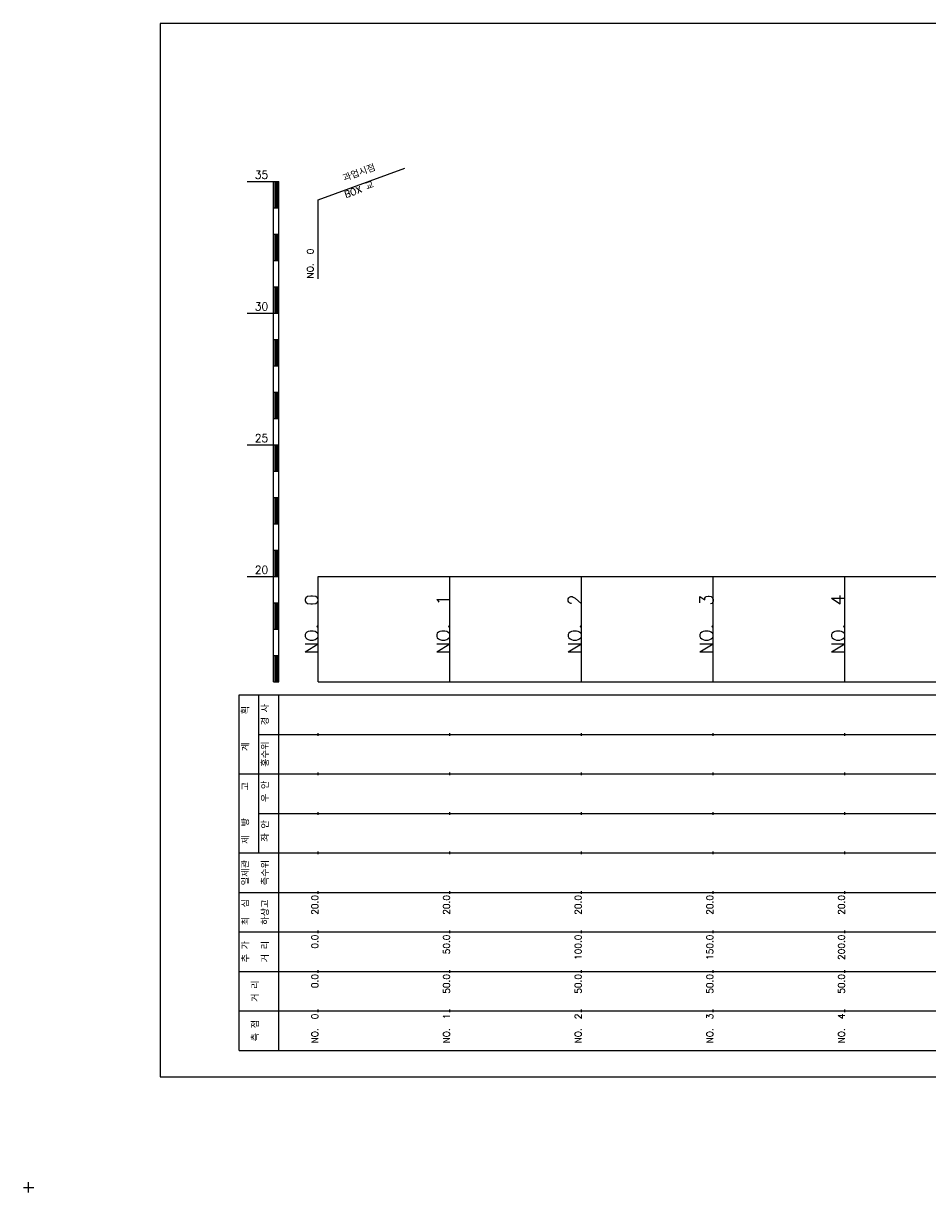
# Model space of a CAD drawing. Extents: x -2 to 685, y -2 to 442.
# Tile 1 of 2: x -2 to 342, y -2 to 442. Entities that reach past the tile are written whole.
import ezdxf
from ezdxf.enums import TextEntityAlignment as Align

# ---------------------------------------------------------------- set-up
doc = ezdxf.new("R2010")
doc.units = 0
doc.header["$LTSCALE"] = 5
for name, color, linetype in [('BOX', 5, 'CONTINUOUS'), ('DT1', 3, 'CONTINUOUS'), ('LT1', 4, 'CONTINUOUS'), ('ST1', 7, 'CONTINUOUS')]:
    doc.layers.add(name, color=color, linetype=linetype)
doc.styles.add('GHS', font='ROMANS.shx', dxfattribs={"bigfont": 'GHS.shx'})

msp = doc.modelspace()

# ---------------------------------------------------------------- linework, layer by layer
at = {"layer": 'BOX'}
msp.add_lwpolyline([(50, 42), (650, 42), (650, 442), (50, 442), (50, 42)], dxfattribs=at)
at = {"layer": 'LT1', "linetype": 'CONTINUOUS'}
for p, q in [((110, 375), (142.89, 386.97)), ((110, 345), (110, 375))]:
    msp.add_line(p, q, dxfattribs=at)
at = {"layer": 'LT1'}
for p, q in [((83, 382), (93, 382)), ((93, 192), (93, 382)), ((93, 382), (95, 382)), ((95, 192), (95, 382)), ((93.5, 381.8), (93.5, 372.2)), ((94, 381.8), (94, 372.2)), ((94.5, 381.8), (94.5, 372.2)), ((93, 372), (95, 372)), ((93, 362), (95, 362)), ((93.5, 361.8), (93.5, 352.2)), ((94, 361.8), (94, 352.2)), ((94.5, 361.8), (94.5, 352.2)), ((93, 352), (95, 352)), ((93, 342), (95, 342)), ((93.5, 341.8), (93.5, 332.2)), ((94, 341.8), (94, 332.2)), ((94.5, 341.8), (94.5, 332.2)), ((83, 332), (93, 332)), ((93, 332), (95, 332)), ((93, 322), (95, 322)), ((93.5, 321.8), (93.5, 312.2)), ((94, 321.8), (94, 312.2)), ((94.5, 321.8), (94.5, 312.2)), ((93, 312), (95, 312)), ((93, 302), (95, 302)), ((93.5, 301.8), (93.5, 292.2)), ((94, 301.8), (94, 292.2)), ((94.5, 301.8), (94.5, 292.2)), ((93, 292), (95, 292)), ((83, 282), (93, 282)), ((93, 282), (95, 282)), ((93.5, 281.8), (93.5, 272.2)), ((94, 281.8), (94, 272.2)), ((94.5, 281.8), (94.5, 272.2)), ((93, 272), (95, 272)), ((93, 262), (95, 262)), ((93.5, 261.8), (93.5, 252.2)), ((94, 261.8), (94, 252.2)), ((94.5, 261.8), (94.5, 252.2)), ((93, 252), (95, 252)), ((93, 242), (95, 242)), ((93.5, 241.8), (93.5, 232.2)), ((94, 241.8), (94, 232.2)), ((94.5, 241.8), (94.5, 232.2)), ((83, 232), (93, 232)), ((93, 232), (95, 232)), ((110, 192), (110, 232)), ((160, 192), (160, 232)), ((210, 192), (210, 232)), ((260, 192), (260, 232)), ((310, 192), (310, 232)), ((110, 225.69), (110, 226.69)), ((160, 225.69), (160, 226.69)), ((210, 225.69), (210, 226.69)), ((260, 225.69), (260, 226.69)), ((310, 225.69), (310, 226.69)), ((93, 222), (95, 222)), ((93.5, 221.8), (93.5, 212.2)), ((94, 221.8), (94, 212.2)), ((94.5, 221.8), (94.5, 212.2)), ((93, 212), (95, 212)), ((93, 202), (95, 202)), ((93.5, 201.8), (93.5, 192.2)), ((94, 201.8), (94, 192.2)), ((94.5, 201.8), (94.5, 192.2)), ((93, 192), (95, 192)), ((110, 192), (610, 192)), ((110, 171.5), (110, 172.5)), ((160, 171.5), (160, 172.5)), ((210, 171.5), (210, 172.5)), ((260, 171.5), (260, 172.5)), ((310, 171.5), (310, 172.5)), ((110, 156.5), (110, 157.5)), ((160, 156.5), (160, 157.5)), ((210, 156.5), (210, 157.5)), ((260, 156.5), (260, 157.5)), ((310, 156.5), (310, 157.5)), ((110, 141.5), (110, 142.5)), ((160, 141.5), (160, 142.5)), ((210, 141.5), (210, 142.5)), ((260, 141.5), (260, 142.5)), ((310, 141.5), (310, 142.5)), ((110, 126.5), (110, 127.5)), ((160, 126.5), (160, 127.5)), ((210, 126.5), (210, 127.5)), ((260, 126.5), (260, 127.5)), ((310, 126.5), (310, 127.5)), ((110, 111.5), (110, 112.5)), ((160, 111.5), (160, 112.5)), ((210, 111.5), (210, 112.5)), ((260, 111.5), (260, 112.5)), ((310, 111.5), (310, 112.5)), ((110, 96.5), (110, 97.5)), ((160, 96.5), (160, 97.5)), ((210, 96.5), (210, 97.5)), ((260, 96.5), (260, 97.5)), ((310, 96.5), (310, 97.5)), ((110, 81.5), (110, 82.5)), ((160, 81.5), (160, 82.5)), ((210, 81.5), (210, 82.5)), ((260, 81.5), (260, 82.5)), ((310, 81.5), (310, 82.5)), ((110, 66.5), (110, 67.5)), ((160, 66.5), (160, 67.5)), ((210, 66.5), (210, 67.5)), ((260, 66.5), (260, 67.5)), ((310, 66.5), (310, 67.5))]:
    msp.add_line(p, q, dxfattribs=at)
msp.add_lwpolyline([(110, 232), (160, 232), (210, 232), (260, 232), (310, 232), (360, 232), (410, 232), (460, 232), (510, 232), (560, 232), (610, 232)], dxfattribs=at)
at = {"layer": 'ST1'}
for p, q in [((80, 52), (80, 187)), ((80, 187), (623, 187)), ((87.5, 157), (87.5, 187)), ((95, 52), (95, 187)), ((87.5, 172), (623, 172)), ((80, 157), (623, 157)), ((87.5, 127), (87.5, 157)), ((87.5, 142), (623, 142)), ((80, 127), (623, 127)), ((80, 112), (623, 112)), ((80, 97), (623, 97)), ((80, 82), (623, 82)), ((80, 67), (623, 67)), ((80, 52), (623, 52)), ((-2, 0), (2, 0)), ((0, -2), (0, 2))]:
    msp.add_line(p, q, dxfattribs=at)

# ---------------------------------------------------------------- texts
at = {"layer": 'DT1', "linetype": 'CONTINUOUS', "style": 'GHS'}
for s, rotation, p in [('과업시점', 20, (126, 383.99)), ('BOX 교', 20, (126, 377.68)), ('경 사', 90, (91.25, 179.5)), ('  획', 90, (83.75, 179.5)), ('홍수위', 90, (91.25, 164.5)), ('   계', 90, (83.75, 164.5)), ('   고', 90, (83.75, 149.5)), (' 우 안', 90, (91.25, 149.5)), (' 제  방', 90, (83.75, 134.5)), (' 좌 안', 90, (91.25, 134.5)), ('일제관', 90, (83.75, 119.5)), ('측수위', 90, (91.25, 119.5)), ('최  심', 90, (83.75, 104.5)), ('하상고', 90, (91.25, 104.5)), ('추 가', 90, (83.75, 89.5)), ('거 리', 90, (91.25, 89.5)), ('거 리', 90, (87.5, 74.5)), ('측 점', 90, (87.5, 59.5))]:
    msp.add_text(s, height=2.5, rotation=rotation, dxfattribs=at).set_placement(p, align=Align.CENTER)
at = {"layer": 'DT1', "style": 'GHS'}
for s, p in [('35', (91, 383)), ('30', (91, 333)), ('25', (91, 283)), ('20', (91, 233))]:
    msp.add_text(s, height=3, dxfattribs=at).set_placement(p, align=Align.RIGHT)
at = {"layer": 'DT1', "linetype": 'CONTINUOUS', "style": 'GHS'}
msp.add_text('NO.  0 ', height=2.5, rotation=90, dxfattribs=at).set_placement((108.25, 345.12))
at = {"layer": 'DT1', "style": 'GHS'}
for s, height, p in [('NO.  0', 5, (110, 225.19)), ('NO.  1', 5, (160, 225.19)), ('NO.  2', 5, (210, 225.19)), ('NO.  3', 5, (260, 225.19)), ('NO.  4', 5, (310, 225.19)), (' 20.0', 2.5, (110, 111)), (' 20.0', 2.5, (160, 111)), (' 20.0', 2.5, (210, 111)), (' 20.0', 2.5, (260, 111)), (' 20.0', 2.5, (310, 111)), ('     0.0', 2.5, (110, 96)), ('    50.0', 2.5, (160, 96)), ('   100.0', 2.5, (210, 96)), ('   150.0', 2.5, (260, 96)), ('   200.0', 2.5, (310, 96)), ('   0.0', 2.5, (110, 81)), ('  50.0', 2.5, (160, 81)), ('  50.0', 2.5, (210, 81)), ('  50.0', 2.5, (260, 81)), ('  50.0', 2.5, (310, 81)), ('NO.  0', 2.5, (110, 66)), ('NO.  1', 2.5, (160, 66)), ('NO.  2', 2.5, (210, 66)), ('NO.  3', 2.5, (260, 66)), ('NO.  4', 2.5, (310, 66))]:
    msp.add_text(s, height=height, rotation=90, dxfattribs=at).set_placement(p, align=Align.RIGHT)

doc.saveas('drawing.dxf')
